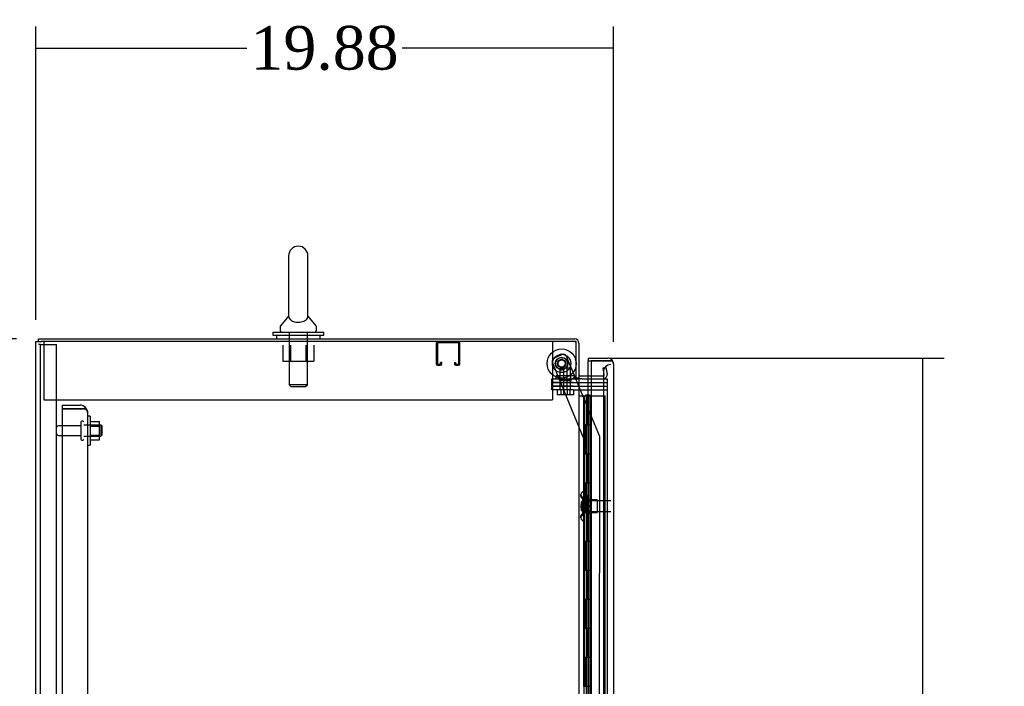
# Model space of a CAD drawing. Header units: inches. Extents: x 27 to 385, y 15 to 256.
# Tile 9 of 28: x 49 to 83, y 172 to 195. Entities that reach past the tile are written whole.
import ezdxf
from ezdxf.lldxf.tags import DXFTag

# ---------------------------------------------------------------- set-up
doc = ezdxf.new("R2010")
doc.units = ezdxf.units.IN
doc.header["$MEASUREMENT"] = 0
for name, color, linetype in [('COM41308', 7, 'Continuous'), ('COM43132', 7, 'Continuous'), ('COM52909', 7, 'Continuous'), ('COM54746-56', 7, 'Continuous'), ('COM55702-58', 7, 'Continuous'), ('COM70096', 7, 'Continuous'), ('COM70099', 7, 'Continuous'), ('COM70108-5', 7, 'Continuous'), ('COM70219', 7, 'Continuous'), ('COM70839-2', 7, 'Continuous'), ('COM71153-1', 7, 'Continuous'), ('COM71155-15', 7, 'Continuous'), ('Default', 7, 'Continuous'), ('GSK86006', 7, 'Continuous'), ('NTS16540', 7, 'Continuous'), ('NTS166105', 7, 'Continuous'), ('NTS166905', 7, 'Continuous'), ('NTS18147', 7, 'Continuous'), ('ROL87452', 7, 'Continuous'), ('RVT17786', 7, 'Continuous'), ('SCC180005', 7, 'Continuous'), ('SCS00680', 7, 'Continuous'), ('STD26094', 7, 'Continuous'), ('STD26265', 7, 'Continuous'), ('WAF25059', 7, 'Continuous'), ('WAF25362', 7, 'Continuous'), ('WAF25376', 7, 'Continuous'), ('WAM254785', 7, 'Continuous'), ('WAM30038', 7, 'Continuous')]:
    doc.layers.add(name, color=color, linetype=linetype)
doc.styles.add('SEACAD_Times_New_Roman', font='times.ttf')
tags = doc.linetypes.add('HIDDEN2', pattern=[0.1875, 0.125, -0.0625]).pattern_tags.tags
tags[6:7] = [DXFTag(74, 4), DXFTag(75, 0), DXFTag(340, '0'), DXFTag(46, 0.0), DXFTag(50, 0.0), DXFTag(44, 0.0), DXFTag(45, 0.0)]
tags[4:5] = [DXFTag(74, 4), DXFTag(75, 0), DXFTag(340, '0'), DXFTag(46, 0.0), DXFTag(50, 0.0), DXFTag(44, 0.0), DXFTag(45, 0.0)]
doc.dimstyles.new('HAMMOND_(STH_-_300x200)', dxfattribs={"dimtxt": 1.5, "dimasz": 1.875, "dimexe": 0.75, "dimexo": 0.75, "dimgap": 0.375, "dimtad": 0, "dimtih": 1, "dimtoh": 1, "dimzin": 0, "dimdsep": 46, "dimtxsty": 'SEACAD_Times_New_Roman', "dimblk1": '_SE_FILLED', "dimblk2": '_SE_FILLED', "dimsah": 1, "dimcen": 0.75, "dimadec": 0, "dimazin": 0, "dimtfac": 0.8, "dimtofl": 0, "dimtmove": 0, "dimatfit": 3, "dimfxl": 0, "dimtolj": 1, "dimtzin": 0, "dimarcsym": 0})

# ---------------------------------------------------------------- blocks, each defined once
blk = doc.blocks.new('SE3')
at = {"layer": 'COM41308', "color": 7, "linetype": 'HIDDEN2'}
for p, q in [((23.317, 166.884), (23.317, 166.699)), ((23.317, 166.699), (23.317, 164.884)), ((40.817, 166.884), (40.817, 166.699)), ((40.817, 166.699), (40.817, 164.884)), ((23.317, 164.884), (40.817, 164.884))]:
    blk.add_line(p, q, dxfattribs=at)
at = {"layer": 'COM43132', "color": 7, "linetype": 'HIDDEN2'}
for p, q in [((23.941, 164.699), (23.941, 164.574)), ((23.941, 164.699), (24.566, 164.699)), ((24.693, 164.574), (24.744, 164.624)), ((23.941, 164.574), (24.566, 164.574)), ((23.941, 164.573), (23.941, 108.824)), ((24.566, 164.573), (23.941, 164.573)), ((24.566, 164.574), (24.566, 164.574)), ((24.693, 164.574), (24.566, 164.574)), ((24.566, 164.573), (24.744, 164.573)), ((24.816, 164.449), (24.816, 108.949)), ((24.816, 164.449), (24.816, 164.449)), ((24.816, 164.449), (24.816, 164.449))]:
    blk.add_line(p, q, dxfattribs=at)
for start, end in [(44.5601, 90), (0.1219, 44.5601), (0, 0.0436)]:
    blk.add_arc((24.566, 164.449), 0.25, start, end, dxfattribs=at)
blk.add_open_spline([(24.744, 164.573), (24.767, 164.553), (24.785, 164.532), (24.81, 164.49), (24.816, 164.47), (24.816, 164.449)], degree=3, knots=[0, 0, 0, 0, 0.5, 0.5, 1, 1, 1, 1], dxfattribs=at)
at = {"layer": 'COM52909', "color": 7, "linetype": 'HIDDEN2'}
for p, q in [((36.814, 166.841), (36.814, 166.114)), ((36.854, 166.841), (36.854, 166.114)), ((37.584, 166.844), (36.857, 166.844)), ((37.587, 166.114), (37.587, 166.841)), ((37.627, 166.114), (37.627, 166.841)), ((36.857, 166.111), (36.959, 166.111)), ((36.857, 166.071), (36.959, 166.071)), ((36.962, 166.114), (36.962, 166.165)), ((37.002, 166.165), (36.962, 166.165)), ((37.002, 166.114), (37.002, 166.165)), ((37.439, 166.165), (37.439, 166.114)), ((37.439, 166.165), (37.479, 166.165)), ((37.479, 166.165), (37.479, 166.114)), ((37.482, 166.111), (37.584, 166.111)), ((37.482, 166.071), (37.584, 166.071))]:
    blk.add_line(p, q, dxfattribs=at)
for centre, radius, start, end in [((36.857, 166.841), 0.043, 90, 180), ((36.857, 166.841), 0.003, 90, 180), ((37.584, 166.841), 0.043, 0, 90), ((37.584, 166.841), 0.003, 0, 90), ((36.857, 166.114), 0.043, 180, 270), ((36.857, 166.114), 0.003, 180, 270), ((36.959, 166.114), 0.003, 270, 0), ((36.959, 166.114), 0.043, 270, 0), ((37.482, 166.114), 0.043, 180, 270), ((37.482, 166.114), 0.003, 180, 270), ((37.584, 166.114), 0.003, 270, 0), ((37.584, 166.114), 0.043, 270, 0)]:
    blk.add_arc(centre, radius, start, end, dxfattribs=at)
at = {"layer": 'COM54746-56', "color": 7, "linetype": 'Continuous'}
for p, q in [((41.722, 165.022), (41.89, 165.022)), ((41.89, 165.022), (41.894, 165.022)), ((41.89, 164.022), (41.89, 165.022)), ((41.894, 165.022), (41.894, 164.022)), ((41.903, 165.022), (42.137, 165.022)), ((41.903, 165.022), (41.903, 164.022)), ((41.958, 165.031), (41.958, 165.057)), ((41.958, 165.057), (42.008, 165.057)), ((42.008, 165.031), (41.958, 165.031)), ((41.97, 165.031), (41.97, 165.022)), ((42.008, 165.057), (42.033, 165.057)), ((42.008, 165.031), (42.033, 165.031)), ((42.033, 165.057), (42.083, 165.057)), ((42.083, 165.031), (42.033, 165.031)), ((42.07, 165.022), (42.07, 165.031)), ((42.083, 165.057), (42.083, 165.031)), ((42.137, 165.022), (42.139, 165.022)), ((42.137, 164.022), (42.137, 165.022)), ((41.89, 164.022), (41.934, 164.022)), ((41.934, 164.022), (42.137, 164.022)), ((41.934, 164.022), (42.137, 164.022)), ((41.934, 163.022), (41.934, 164.022)), ((42.137, 163.022), (42.137, 164.022)), ((41.89, 162.022), (41.89, 163.022)), ((41.89, 163.022), (41.934, 163.022)), ((41.894, 163.022), (41.894, 162.022)), ((41.903, 163.023), (42.137, 163.023)), ((41.903, 163.022), (41.903, 162.022)), ((41.934, 163.022), (42.137, 163.022)), ((42.137, 162.022), (42.137, 163.023)), ((41.89, 162.022), (41.934, 162.022)), ((41.934, 162.022), (42.137, 162.022)), ((41.934, 162.022), (42.137, 162.022)), ((41.934, 161.022), (41.934, 162.022)), ((42.137, 161.022), (42.137, 162.022)), ((41.89, 160.022), (41.89, 161.022)), ((41.89, 161.022), (41.934, 161.022)), ((41.894, 161.022), (41.894, 160.022)), ((41.903, 161.023), (42.137, 161.023)), ((41.903, 161.022), (41.903, 160.022)), ((41.934, 161.022), (42.137, 161.022)), ((42.137, 160.022), (42.137, 161.023)), ((41.89, 160.022), (41.934, 160.022)), ((41.934, 160.022), (42.137, 160.022)), ((41.934, 160.022), (42.137, 160.022)), ((41.934, 159.022), (41.934, 160.022)), ((42.137, 159.022), (42.137, 160.022)), ((41.89, 158.022), (41.89, 159.022)), ((41.89, 159.022), (41.934, 159.022)), ((41.894, 159.022), (41.894, 158.022)), ((41.903, 159.023), (42.137, 159.023)), ((41.903, 159.022), (41.903, 158.022)), ((41.934, 159.022), (42.137, 159.022)), ((42.137, 158.022), (42.137, 159.023)), ((41.89, 158.022), (41.934, 158.022)), ((41.934, 158.022), (42.137, 158.022)), ((41.934, 158.022), (42.137, 158.022)), ((41.934, 157.022), (41.934, 158.022)), ((42.137, 157.022), (42.137, 158.022)), ((41.89, 156.022), (41.89, 157.022)), ((41.89, 157.022), (41.934, 157.022)), ((41.894, 157.022), (41.894, 156.022)), ((41.903, 157.023), (42.137, 157.023)), ((41.903, 157.022), (41.903, 156.022)), ((41.934, 157.022), (42.137, 157.022)), ((42.137, 156.022), (42.137, 157.023)), ((41.89, 156.022), (41.934, 156.022)), ((41.934, 156.022), (42.137, 156.022)), ((41.934, 156.022), (42.137, 156.022)), ((41.934, 155.022), (41.934, 156.022)), ((42.137, 155.022), (42.137, 156.022)), ((41.903, 155.023), (42.137, 155.023)), ((42.137, 154.022), (42.137, 155.023))]:
    blk.add_line(p, q, dxfattribs=at)
at = {"layer": 'COM54746-56', "color": 7, "linetype": 'HIDDEN2'}
for p, q in [((41.903, 165.022), (41.894, 165.022)), ((41.97, 165.022), (41.97, 110.022)), ((41.979, 165.022), (41.979, 164.022)), ((42.02, 165.022), (42.02, 164.022)), ((42.07, 110.022), (42.07, 165.022)), ((42.139, 165.022), (42.625, 165.022)), ((42.625, 109.022), (42.625, 165.022)), ((41.894, 163.022), (41.894, 164.022)), ((42.031, 164.022), (41.903, 164.022)), ((41.903, 164.022), (41.903, 163.023)), ((42.031, 164.022), (42.031, 163.023)), ((42.034, 164.022), (42.075, 164.022)), ((41.903, 163.023), (41.903, 163.022)), ((41.903, 163.021), (42.031, 163.021)), ((41.979, 163.022), (41.979, 162.022)), ((42.02, 163.022), (42.02, 162.022)), ((42.075, 163.021), (42.034, 163.021)), ((41.894, 161.022), (41.894, 162.022)), ((41.903, 162.022), (41.903, 161.023)), ((42.031, 162.022), (42.031, 161.023)), ((41.903, 161.023), (41.903, 161.022)), ((41.903, 161.021), (42.031, 161.021)), ((41.979, 161.022), (41.979, 160.022)), ((42.02, 161.022), (42.02, 160.022)), ((42.075, 161.021), (42.034, 161.021)), ((41.894, 159.022), (41.894, 160.022)), ((41.903, 160.022), (41.903, 159.023)), ((42.031, 160.022), (42.031, 159.023)), ((41.903, 159.023), (41.903, 159.022)), ((41.903, 159.021), (42.031, 159.021)), ((41.979, 159.022), (41.979, 158.022)), ((42.02, 159.022), (42.02, 158.022)), ((42.075, 159.021), (42.034, 159.021)), ((41.894, 157.022), (41.894, 158.022)), ((41.903, 158.022), (41.903, 157.023)), ((42.031, 158.022), (42.031, 157.023)), ((41.903, 157.023), (41.903, 157.022)), ((41.903, 157.021), (42.031, 157.021)), ((41.979, 157.022), (41.979, 156.022)), ((42.02, 157.022), (42.02, 156.022)), ((42.075, 157.021), (42.034, 157.021)), ((41.894, 155.022), (41.894, 156.022)), ((41.903, 156.022), (41.903, 155.023)), ((42.031, 156.022), (42.031, 155.023)), ((41.903, 155.023), (41.903, 155.022))]:
    blk.add_line(p, q, dxfattribs=at)
at = {"layer": 'COM55702-58', "color": 7, "linetype": 'HIDDEN2'}
for p, q in [((23.201, 166.781), (23.129, 166.781)), ((23.201, 107.031), (23.201, 166.781)), ((23.201, 166.781), (23.317, 166.781)), ((23.317, 166.781), (23.567, 166.781)), ((23.567, 166.781), (23.754, 166.781)), ((23.754, 107.031), (23.754, 166.781))]:
    blk.add_line(p, q, dxfattribs=at)
at = {"layer": 'COM70096', "color": 7, "linetype": 'HIDDEN2'}
for p, q in [((40.79, 165.479), (40.79, 165.604)), ((40.79, 165.604), (41.54, 165.604)), ((41.54, 165.479), (40.79, 165.479)), ((41.54, 165.479), (42.689, 165.479))]:
    blk.add_line(p, q, dxfattribs=at)
at = {"layer": 'COM70099', "color": 7, "linetype": 'HIDDEN2'}
for p, q in [((40.79, 165.229), (40.79, 165.354)), ((40.79, 165.354), (41.54, 165.354)), ((41.54, 165.354), (42.689, 165.354)), ((41.54, 165.229), (40.79, 165.229)), ((41.54, 165.229), (42.689, 165.229))]:
    blk.add_line(p, q, dxfattribs=at)
at = {"layer": 'COM70108-5', "color": 7, "linetype": 'Continuous'}
for p, q in [((23.129, 166.979), (41.579, 166.979)), ((23.129, 166.884), (23.129, 166.979)), ((41.722, 166.836), (41.722, 165.634)), ((41.627, 165.634), (41.722, 165.634)), ((42.139, 165.699), (41.77, 165.699))]:
    blk.add_line(p, q, dxfattribs=at)
at = {"layer": 'COM70108-5', "color": 7, "linetype": 'HIDDEN2'}
for p, q in [((42.555, 165.984), (42.649, 166)), ((42.595, 165.755), (42.555, 165.984)), ((42.649, 166), (42.689, 165.771)), ((42.548, 165.699), (42.139, 165.699)), ((42.595, 165.737), (42.595, 165.755)), ((42.689, 165.771), (42.691, 165.754))]:
    blk.add_line(p, q, dxfattribs=at)
at = {"layer": 'COM70108-5', "color": 7, "linetype": 'Continuous'}
for centre, radius, start, end in [((41.579, 166.836), 0.143, 0, 90), ((41.77, 165.747), 0.143, 232.2051, 270), ((41.77, 165.747), 0.048, 180, 270)]:
    blk.add_arc(centre, radius, start, end, dxfattribs=at)
at = {"layer": 'COM70108-5', "color": 7, "linetype": 'HIDDEN2'}
for centre, radius, start, end in [((41.579, 166.836), 0.048, 0, 90), ((42.548, 165.747), 0.143, 270, 2.8653), ((42.548, 165.747), 0.048, 270, 348.2832)]:
    blk.add_arc(centre, radius, start, end, dxfattribs=at)
at = {"layer": 'COM70219', "color": 7, "linetype": 'HIDDEN2'}
for p, q in [((42.564, 165.846), (42.564, 165.596)), ((42.564, 165.596), (42.564, 108.449))]:
    blk.add_line(p, q, dxfattribs=at)
blk.add_arc((42.814, 165.846), 0.25, 90, 180, dxfattribs=at)
at = {"layer": 'COM70839-2', "color": 7, "linetype": 'HIDDEN2'}
for p, q in [((40.876, 166.333), (41.135, 166.44)), ((40.876, 166.333), (41.135, 166.44)), ((41.605, 165.634), (41.299, 166.373)), ((41.605, 165.634), (41.299, 166.373)), ((41.907, 163.513), (40.808, 166.17)), ((41.907, 163.513), (40.808, 166.17)), ((42.429, 163.641), (41.617, 165.604)), ((42.429, 163.641), (41.617, 165.604)), ((41.894, 137.667), (41.907, 163.513)), ((41.907, 163.513), (41.907, 163.513)), ((42.426, 139.041), (42.439, 163.594)), ((42.439, 163.594), (42.439, 163.594))]:
    blk.add_line(p, q, dxfattribs=at)
at = {"layer": 'COM70839-2', "color": 7, "linetype": 'Continuous'}
blk.add_line((41.617, 165.604), (41.605, 165.634), dxfattribs=at)
blk.add_line((41.617, 165.604), (41.605, 165.634), dxfattribs=at)
at = {"layer": 'COM70839-2', "color": 7, "linetype": 'HIDDEN2'}
blk.add_circle((41.127, 166.133), 0.129, dxfattribs=at)
for centre, start, end in [((40.924, 166.217), 112.4825, 202.4825), ((41.183, 166.325), 22.4825, 112.4825), ((41.183, 166.325), 22.4825, 112.4825), ((42.314, 163.594), 359.9705, 22.4825)]:
    blk.add_arc(centre, 0.125, start, end, dxfattribs=at)
at = {"layer": 'COM71153-1', "color": 7, "linetype": 'Continuous'}
for p, q in [((42.034, 166.316), (42.034, 166.221)), ((42.034, 166.316), (42.719, 166.316)), ((42.034, 166.221), (42.719, 166.221)), ((42.034, 165.699), (42.034, 166.22)), ((42.034, 166.22), (42.139, 166.22)), ((42.139, 166.22), (42.139, 107.824)), ((42.719, 166.22), (42.139, 166.22)), ((42.811, 166.221), (42.719, 166.221)), ((42.719, 166.221), (42.719, 166.221)), ((42.719, 166.22), (42.851, 166.22)), ((42.811, 166.221), (42.851, 166.263)), ((42.909, 166.126), (42.909, 107.919)), ((42.909, 166.126), (42.909, 166.126)), ((42.909, 166.126), (42.909, 166.126))]:
    blk.add_line(p, q, dxfattribs=at)
at = {"layer": 'COM71153-1', "color": 7, "linetype": 'HIDDEN2'}
blk.add_line((42.034, 108.134), (42.034, 165.699), dxfattribs=at)
at = {"layer": 'COM71153-1', "color": 7, "linetype": 'Continuous'}
for start, end in [(46.168, 90), (0.1509, 46.168), (0, 0.0573)]:
    blk.add_arc((42.719, 166.126), 0.19, start, end, dxfattribs=at)
blk.add_open_spline([(42.851, 166.22), (42.869, 166.205), (42.884, 166.189), (42.904, 166.157), (42.909, 166.142), (42.909, 166.126)], degree=3, knots=[0, 0, 0, 0, 0.5, 0.5, 1, 1, 1, 1], dxfattribs=at)
at = {"layer": 'COM71155-15', "color": 7, "linetype": 'Continuous'}
for p, q in [((23.034, 106.949), (23.034, 166.884)), ((23.034, 166.884), (23.224, 166.884)), ((41.627, 166.884), (23.224, 166.884)), ((41.627, 165.634), (41.627, 166.884)), ((41.532, 165.634), (41.627, 165.634)), ((41.532, 165.604), (41.722, 165.604)), ((41.722, 165.604), (41.722, 108.229)), ((41.817, 165.604), (41.722, 165.604)), ((41.817, 165.604), (42.139, 165.604))]:
    blk.add_line(p, q, dxfattribs=at)
at = {"layer": 'COM71155-15', "color": 7, "linetype": 'HIDDEN2'}
for p, q in [((42.139, 165.604), (42.689, 165.604)), ((42.689, 165.604), (42.689, 108.229))]:
    blk.add_line(p, q, dxfattribs=at)
at = {"layer": 'COM71155-15', "color": 7, "linetype": 'Continuous'}
blk.add_arc((41.532, 165.619), 0.015, 90, 270, dxfattribs=at)
at = {"layer": 'GSK86006', "color": 7, "linetype": 'HIDDEN2'}
for p, q in [((40.79, 165.354), (40.79, 165.479)), ((40.79, 165.479), (41.54, 165.479)), ((41.54, 165.354), (40.79, 165.354)), ((41.54, 165.479), (42.689, 165.479)), ((41.54, 165.354), (42.689, 165.354))]:
    blk.add_line(p, q, dxfattribs=at)
at = {"layer": 'NTS16540', "color": 7, "linetype": 'HIDDEN2'}
for p, q in [((41.064, 165.704), (40.939, 165.704)), ((40.939, 165.604), (40.939, 165.704)), ((41.564, 165.704), (41.064, 165.704)), ((41.064, 165.604), (41.064, 165.704)), ((41.439, 165.604), (41.439, 165.704)), ((41.564, 165.604), (41.564, 165.704)), ((41.043, 165.604), (41.043, 165.574)), ((41.053, 165.564), (41.178, 165.564)), ((41.168, 165.604), (41.168, 165.574)), ((41.178, 165.564), (41.451, 165.564)), ((41.336, 165.574), (41.336, 165.604)), ((41.461, 165.574), (41.461, 165.604))]:
    blk.add_line(p, q, dxfattribs=at)
for centre, start, end in [((41.053, 165.574), 180, 270), ((41.178, 165.574), 180, 270), ((41.326, 165.574), 270, 0), ((41.451, 165.574), 270, 0)]:
    blk.add_arc(centre, 0.01, start, end, dxfattribs=at)
at = {"layer": 'NTS166105', "color": 7, "linetype": 'HIDDEN2'}
for p, q in [((24.912, 164.139), (25.232, 164.139)), ((24.912, 163.978), (25.232, 163.978)), ((25.232, 163.978), (25.232, 164.139)), ((25.232, 163.668), (25.232, 163.978)), ((24.912, 163.668), (25.232, 163.668)), ((25.232, 163.508), (25.232, 163.668)), ((24.912, 163.508), (25.232, 163.508))]:
    blk.add_line(p, q, dxfattribs=at)
at = {"layer": 'NTS166905', "color": 7, "linetype": 'HIDDEN2'}
for p, q in [((31.532, 166.759), (31.532, 166.214)), ((31.804, 166.759), (31.804, 166.214)), ((32.33, 166.759), (32.33, 166.214)), ((32.605, 166.759), (32.605, 166.214)), ((31.532, 166.214), (31.804, 166.214)), ((31.804, 166.214), (32.33, 166.214)), ((32.33, 166.214), (32.605, 166.214))]:
    blk.add_line(p, q, dxfattribs=at)
at = {"layer": 'NTS18147', "color": 7, "linetype": 'HIDDEN2'}
for p, q in [((41.781, 161.621), (41.781, 161.567)), ((41.843, 161.716), (41.843, 161.721)), ((41.906, 161.721), (41.843, 161.721)), ((41.843, 161.716), (41.906, 161.716)), ((41.906, 161.716), (41.906, 161.721)), ((41.906, 161.527), (41.906, 161.716)), ((41.843, 161.527), (41.843, 161.409)), ((41.906, 161.527), (41.843, 161.527)), ((41.843, 161.409), (41.906, 161.409)), ((41.906, 161.409), (41.906, 161.527)), ((42.344, 161.441), (41.906, 161.441)), ((41.906, 161.032), (41.906, 161.409)), ((42.344, 161.441), (42.344, 161.001)), ((41.843, 161.032), (41.843, 160.914)), ((41.906, 161.032), (41.843, 161.032)), ((41.843, 160.914), (41.906, 160.914)), ((41.906, 160.914), (41.906, 161.032)), ((41.906, 161.001), (42.344, 161.001)), ((41.906, 160.725), (41.906, 160.914)), ((41.781, 160.874), (41.781, 160.82)), ((41.843, 160.725), (41.843, 160.721)), ((41.906, 160.725), (41.843, 160.725)), ((41.843, 160.721), (41.906, 160.721)), ((41.906, 160.725), (41.906, 160.721))]:
    blk.add_line(p, q, dxfattribs=at)
blk.add_arc((42.1, 161.221), 0.318, 143.6338, 216.3662, dxfattribs=at)
for centre, start_param, end_param in [((42.1, 161.621), 2.506883, 3.776302), ((42.1, 161.567), 3.141593, 3.776302), ((42.1, 160.82), 2.506883, 3.776302), ((42.1, 160.874), 2.506883, 3.141593)]:
    blk.add_ellipse(centre, major_axis=(0.318, 0), ratio=0.5, start_param=start_param, end_param=end_param, dxfattribs=at)
at = {"layer": 'ROL87452', "color": 7, "linetype": 'HIDDEN2'}
for radius in [0.5, 0.206]:
    blk.add_circle((41.127, 166.133), radius, dxfattribs=at)
for start, end in [(0, 16.5204), (358.0166, 0), (253.4582, 271.8677)]:
    blk.add_arc((41.127, 166.133), 0.5, start, end, dxfattribs=at)
at = {"layer": 'RVT17786', "color": 7, "linetype": 'HIDDEN2'}
for radius in [0.217, 0.125]:
    blk.add_circle((41.127, 166.133), radius, dxfattribs=at)
for start, end in [(179.9705, 190.4974), (259.1227, 290.1634)]:
    blk.add_arc((41.127, 166.133), 0.217, start, end, dxfattribs=at)
at = {"layer": 'SCC180005', "color": 7, "linetype": 'HIDDEN2'}
for p, q in [((41.066, 165.979), (41.191, 165.979)), ((41.066, 165.979), (41.066, 165.229)), ((41.191, 165.979), (41.437, 165.979)), ((41.191, 165.979), (41.191, 165.229)), ((41.312, 165.229), (41.312, 165.979)), ((41.437, 165.229), (41.437, 165.979)), ((40.973, 165.229), (40.973, 165.055)), ((41.098, 165.055), (40.973, 165.055)), ((41.098, 165.229), (41.098, 165.055)), ((41.314, 165.055), (41.098, 165.055)), ((41.189, 165.229), (41.189, 165.055)), ((41.314, 165.229), (41.314, 165.055)), ((41.53, 165.055), (41.314, 165.055)), ((41.405, 165.229), (41.405, 165.055)), ((41.53, 165.229), (41.53, 165.055))]:
    blk.add_line(p, q, dxfattribs=at)
at = {"layer": 'SCS00680', "color": 7, "linetype": 'Continuous'}
for p, q in [((31.736, 169.837), (31.736, 167.767)), ((32.398, 167.767), (32.398, 169.837)), ((31.727, 167.757), (31.456, 167.43)), ((31.736, 167.767), (31.736, 167.766)), ((32.678, 167.43), (32.407, 167.757)), ((31.442, 167.392), (31.442, 167.273)), ((32.692, 167.273), (32.692, 167.392))]:
    blk.add_line(p, q, dxfattribs=at)
at = {"layer": 'SCS00680', "color": 7, "linetype": 'HIDDEN2'}
for p, q in [((31.755, 167.213), (31.755, 165.397)), ((32.379, 165.397), (32.379, 167.213)), ((32.379, 165.397), (31.755, 165.397)), ((31.755, 165.397), (31.815, 165.337)), ((31.815, 165.337), (32.319, 165.337)), ((32.319, 165.337), (32.379, 165.397))]:
    blk.add_line(p, q, dxfattribs=at)
at = {"layer": 'SCS00680', "color": 7, "linetype": 'Continuous'}
for centre, radius, start, end in [((32.067, 169.837), 0.331, 0, 180), ((31.502, 167.392), 0.06, 140.3214, 180), ((32.632, 167.392), 0.06, 0, 39.6786), ((31.502, 167.273), 0.06, 180, 270), ((32.632, 167.273), 0.06, 270, 0)]:
    blk.add_arc(centre, radius, start, end, dxfattribs=at)
for points, knots in [([(31.736, 167.773), (31.736, 167.771), (31.736, 167.766), (31.736, 167.752), (31.738, 167.741), (31.746, 167.703), (31.76, 167.675), (31.81, 167.623), (31.848, 167.598), (31.949, 167.563), (32.013, 167.553), (32.142, 167.555), (32.205, 167.568), (32.253, 167.587)], [0.7011987, 0.7011987, 0.7011987, 0.7011987, 0.71875, 0.71875, 0.75, 0.75, 0.8125, 0.8125, 0.875, 0.875, 0.9375, 0.9375, 1, 1, 1, 1]), ([(32.253, 167.587), (32.301, 167.606), (32.335, 167.631), (32.38, 167.684), (32.391, 167.712), (32.398, 167.748), (32.398, 167.759), (32.398, 167.769), (32.398, 167.772), (32.398, 167.774)], [0, 0, 0, 0, 0.0625, 0.0625, 0.125, 0.125, 0.15625, 0.15625, 0.1687604, 0.1687604, 0.1687604, 0.1687604])]:
    blk.add_open_spline(points, degree=3, knots=knots, dxfattribs=at)
at = {"layer": 'STD26094', "color": 7, "linetype": 'HIDDEN2'}
for p, q in [((24.591, 163.989), (23.814, 163.989)), ((24.591, 164.119), (24.591, 163.529)), ((24.661, 164.149), (24.621, 164.149)), ((25.279, 164.011), (24.691, 164.011)), ((25.279, 164.011), (25.279, 163.636)), ((25.316, 163.974), (25.279, 164.011)), ((25.316, 163.674), (25.316, 163.974)), ((23.814, 163.659), (24.591, 163.659)), ((24.691, 163.636), (25.279, 163.636)), ((25.279, 163.636), (25.316, 163.674)), ((24.621, 163.499), (24.661, 163.499))]:
    blk.add_line(p, q, dxfattribs=at)
for centre, radius, start, end in [((23.814, 163.929), 0.06, 90, 180), ((24.621, 164.119), 0.03, 90, 180), ((24.661, 164.119), 0.03, 0, 90), ((23.814, 163.719), 0.06, 180, 270), ((24.621, 163.529), 0.03, 180, 270), ((24.661, 163.529), 0.03, 270, 0)]:
    blk.add_arc(centre, radius, start, end, dxfattribs=at)
at = {"layer": 'STD26265', "color": 7, "linetype": 'HIDDEN2'}
for p, q in [((41.849, 161.406), (41.814, 161.371)), ((41.814, 161.071), (41.814, 161.371)), ((41.849, 161.036), (41.849, 161.406)), ((42.814, 161.406), (41.849, 161.406)), ((41.814, 161.071), (41.849, 161.036)), ((41.849, 161.036), (42.814, 161.036))]:
    blk.add_line(p, q, dxfattribs=at)
at = {"layer": 'WAF25059', "color": 7, "linetype": 'HIDDEN2'}
for p, q in [((24.912, 164.324), (24.816, 164.324)), ((24.912, 164.324), (24.912, 163.324)), ((24.816, 163.324), (24.912, 163.324))]:
    blk.add_line(p, q, dxfattribs=at)
at = {"layer": 'WAF25362', "color": 7, "linetype": 'Continuous'}
for p, q in [((31.192, 167.213), (32.942, 167.213)), ((31.192, 167.213), (31.192, 167.104)), ((31.192, 167.104), (32.942, 167.104)), ((32.942, 167.104), (32.942, 167.213))]:
    blk.add_line(p, q, dxfattribs=at)
at = {"layer": 'WAF25376', "color": 7, "linetype": 'HIDDEN2'}
for radius in [0.315, 0.14]:
    blk.add_circle((41.127, 166.133), radius, dxfattribs=at)
for radius, start, end in [(0.315, 81.3346, 98.5711), (0.315, 175.6162, 188.7363), (0.14, 71.6744, 113.7846), (0.14, 343.3898, 0), (0.14, 0, 2.7552)]:
    blk.add_arc((41.127, 166.133), radius, start, end, dxfattribs=at)
at = {"layer": 'WAM254785', "color": 7, "linetype": 'Continuous'}
for p, q in [((31.317, 167.104), (31.317, 166.979)), ((32.817, 166.979), (32.817, 167.104))]:
    blk.add_line(p, q, dxfattribs=at)
at = {"layer": 'WAM30038', "color": 7, "linetype": 'HIDDEN2'}
for p, q in [((42.031, 160.846), (42.031, 161.596)), ((42.055, 161.596), (42.031, 161.596)), ((42.055, 160.846), (42.055, 161.596)), ((42.07, 161.402), (42.103, 161.382)), ((42.119, 161.394), (42.074, 161.423)), ((42.074, 161.398), (42.119, 161.37)), ((42.119, 161.238), (42.074, 161.238)), ((42.103, 161.382), (42.119, 161.394)), ((42.119, 161.449), (42.119, 161.394)), ((42.119, 161.37), (42.119, 161.238)), ((42.074, 161.203), (42.119, 161.203)), ((42.119, 161.071), (42.074, 161.043)), ((42.074, 161.018), (42.119, 161.047)), ((42.103, 161.059), (42.075, 161.042)), ((42.119, 161.047), (42.103, 161.059)), ((42.119, 161.203), (42.119, 161.071)), ((42.119, 161.047), (42.119, 160.992)), ((42.031, 160.846), (42.055, 160.846))]:
    blk.add_line(p, q, dxfattribs=at)
for centre, radius, start, end in [((42.643, 162.126), 0.854, 226.5547, 228.2901), ((42.073, 161.22), 0.0182, 87.1609, 177.9942), ((42.073, 161.221), 0.0181, 181.7718, 273.073), ((42.64, 160.318), 0.85, 131.7058, 133.4493)]:
    blk.add_arc(centre, radius, start, end, dxfattribs=at)
for points, knots in [([(42.055, 161.423), (42.055, 161.421), (42.056, 161.418), (42.059, 161.413), (42.06, 161.411), (42.066, 161.404), (42.07, 161.401), (42.074, 161.398)], [0, 0, 0, 0, 0.25, 0.25, 0.5, 0.5, 1, 1, 1, 1]), ([(42.074, 161.423), (42.072, 161.424), (42.07, 161.425), (42.066, 161.427), (42.064, 161.427), (42.062, 161.428), (42.061, 161.428), (42.061, 161.428)], [0, 0, 0, 0, 0.25, 0.25, 0.5, 0.5, 0.5626015, 0.5626015, 0.5626015, 0.5626015]), ([(42.074, 161.489), (42.076, 161.487), (42.079, 161.485), (42.081, 161.483), (42.094, 161.472), (42.106, 161.46), (42.119, 161.449)], [0, 0, 0, 0, 0.141448, 0.141448, 0.141448, 1, 1, 1, 1]), ([(42.074, 161.043), (42.072, 161.042), (42.07, 161.04), (42.066, 161.037), (42.064, 161.035), (42.06, 161.03), (42.059, 161.028), (42.056, 161.023), (42.055, 161.02), (42.055, 161.018)], [0, 0, 0, 0, 0.25, 0.25, 0.5, 0.5, 0.75, 0.75, 1, 1, 1, 1]), ([(42.061, 161.013), (42.061, 161.013), (42.062, 161.013), (42.066, 161.014), (42.07, 161.016), (42.074, 161.018)], [0.4389304, 0.4389304, 0.4389304, 0.4389304, 0.5, 0.5, 1, 1, 1, 1]), ([(42.119, 160.992), (42.106, 160.981), (42.094, 160.969), (42.081, 160.958), (42.079, 160.956), (42.076, 160.954), (42.074, 160.952)], [0, 0, 0, 0, 0.858552, 0.858552, 0.858552, 1, 1, 1, 1])]:
    blk.add_open_spline(points, degree=3, knots=knots, dxfattribs=at)
blk = doc.blocks.new('_SE_FILLED')
at = {"color": 0}
blk.add_line((0, 0), (-1, 0), dxfattribs=at)
blk.add_solid([(0, 0), (-1, -0.1665), (-1, 0.1665), (0, 0)], dxfattribs=at)
blk = doc.blocks.new('*D73')
at = {"layer": 'Default', "color": 0, "linetype": 'Continuous', "lineweight": -2}
for p, q in [((49.194, 184.294), (49.194, 194.391)), ((69.069, 183.536), (69.069, 194.391)), ((51.069, 193.641), (56.459, 193.641)), ((67.194, 193.641), (61.805, 193.641))]:
    blk.add_line(p, q, dxfattribs=at)
at = {"layer": 'Defpoints', "color": 0, "linetype": 'Continuous'}
for p in [(69.069, 193.641), (49.194, 183.544), (69.069, 182.786)]:
    blk.add_point(p, dxfattribs=at)
at = {"layer": 'Default', "color": 0, "linetype": 'Continuous', "lineweight": -2, "xscale": 1.875, "yscale": 1.875, "zscale": 1.875, "rotation": 180}
blk.add_blockref('_SE_FILLED', (49.194, 193.641), dxfattribs=at)
at = {"layer": 'Default', "color": 0, "linetype": 'Continuous', "lineweight": -2, "xscale": 1.875, "yscale": 1.875, "zscale": 1.875}
blk.add_blockref('_SE_FILLED', (69.069, 193.641), dxfattribs=at)
at = {"layer": 'Default', "color": 0, "linetype": 'Continuous', "insert": (59.132, 193.641), "char_height": 1.5, "attachment_point": 5, "style": 'SEACAD_Times_New_Roman'}
blk.add_mtext('\\A1;\\A1;19.88', dxfattribs=at)
blk = doc.blocks.new('*D74')
at = {"layer": 'Default', "color": 0, "linetype": 'Continuous', "lineweight": -2}
for p, q in [((48.539, 183.639), (38.702, 183.639)), ((39.452, 181.764), (39.452, 148.716)), ((39.452, 113.389), (39.452, 146.436)), ((48.539, 111.514), (38.702, 111.514))]:
    blk.add_line(p, q, dxfattribs=at)
at = {"layer": 'Defpoints', "color": 0, "linetype": 'Continuous'}
for p in [(49.289, 183.639), (39.452, 111.514), (49.289, 111.514)]:
    blk.add_point(p, dxfattribs=at)
at = {"layer": 'Default', "color": 0, "linetype": 'Continuous', "lineweight": -2, "xscale": 1.875, "yscale": 1.875, "zscale": 1.875}
for p, rotation in [((39.452, 183.639), 90.00006255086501), ((39.452, 111.514), 270.000062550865)]:
    blk.add_blockref('_SE_FILLED', p, dxfattribs=dict(at, rotation=rotation))
at = {"layer": 'Default', "color": 0, "linetype": 'Continuous', "insert": (39.452, 147.576), "char_height": 1.5, "attachment_point": 5, "style": 'SEACAD_Times_New_Roman'}
blk.add_mtext('\\A1;\\A1;72.13', dxfattribs=at)
blk = doc.blocks.new('*D75')
at = {"layer": 'Default', "color": 0, "linetype": 'Continuous', "lineweight": -2}
for p, q in [((68.944, 182.976), (80.45, 182.976)), ((79.7, 181.101), (79.7, 156.074)), ((79.7, 126.264), (79.7, 151.29)), ((68.944, 124.389), (80.45, 124.389))]:
    blk.add_line(p, q, dxfattribs=at)
at = {"layer": 'Defpoints', "color": 0, "linetype": 'Continuous'}
for p in [(68.194, 182.976), (68.194, 124.389), (79.7, 124.389)]:
    blk.add_point(p, dxfattribs=at)
at = {"layer": 'Default', "color": 0, "linetype": 'Continuous', "lineweight": -2, "xscale": 1.875, "yscale": 1.875, "zscale": 1.875}
for p, rotation in [((79.7, 182.976), 90), ((79.7, 124.389), 270)]:
    blk.add_blockref('_SE_FILLED', p, dxfattribs=dict(at, rotation=rotation))
at = {"layer": 'Default', "color": 0, "linetype": 'Continuous', "insert": (79.7, 153.682), "char_height": 1.5, "attachment_point": 5, "style": 'SEACAD_Times_New_Roman'}
blk.add_mtext('\\A1;\\A1;58.59\\PDOOR', dxfattribs=at)

msp = doc.modelspace()

# ---------------------------------------------------------------- block references
at = {"layer": 'Default'}
msp.add_blockref('SE3', (26.16, 16.66), dxfattribs=at)

# ---------------------------------------------------------------- dimensions: what is measured, and where the dimension line sits
at = {"layer": 'Default', "color": 7, "linetype": 'Continuous'}
dim = msp.add_linear_dim(base=(69.069175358, 193.640732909), p1=(49.194175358, 183.543636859), p2=(69.069175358, 182.785636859), text='\\A1;<>', dimstyle='HAMMOND_(STH_-_300x200)', dxfattribs=at)
dim.commit()
dim.dimension.update_dxf_attribs({"geometry": '*D73', "text_midpoint": (59.131675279, 193.640732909), "dimtype": 160})
for base, p1, p2, angle, text, picture, middle in [((39.452052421, 111.513626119), (49.289175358, 183.638636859), (49.289254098, 111.513636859), 270.000062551, '\\A1;<>', '*D74', (39.452013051, 147.576137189)), ((79.7, 124.389), (68.194, 182.976), (68.194, 124.389), 270, '\\A1;<>\\PDOOR', '*D75', (79.7, 153.682))]:
    dim = msp.add_linear_dim(base=base, p1=p1, p2=p2, angle=angle, text=text, dimstyle='HAMMOND_(STH_-_300x200)', dxfattribs=at)
    dim.commit()
    dim.dimension.update_dxf_attribs({"geometry": picture, "text_midpoint": middle, "dimtype": 161})

doc.saveas('drawing.dxf')
